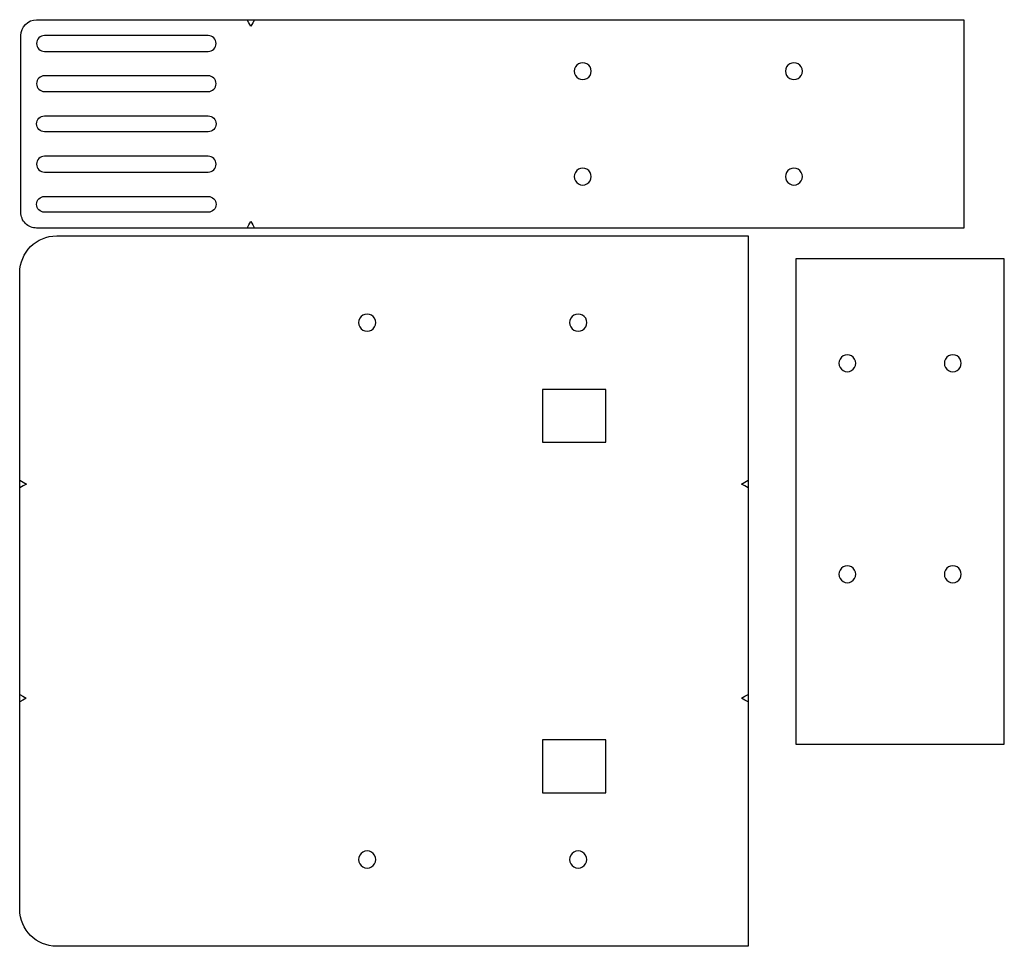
# Model space of a CAD drawing. Extents: x 39 to 568, y 285 to 783.
import ezdxf

# ---------------------------------------------------------------- set-up
doc = ezdxf.new("R2010")
doc.units = 0
doc.layers.add('Layer_1', color=7, linetype='CONTINUOUS')

msp = doc.modelspace()

# ---------------------------------------------------------------- linework, layer by layer
at = {"layer": 'Layer_1', "color": 7}
for points in [[(48.528278, 782.71372), (546.485207, 782.71372), (546.485207, 670.745209), (48.528278, 670.745209)], [(52.7519, 765.705842), (140.682607, 765.705842)], [(140.682607, 752.595933), (52.7519, 752.595933)], [(52.7519, 744.091383), (52.7519, 744.091683)], [(144.906232, 726.758133), (144.906232, 726.701133)], [(140.682607, 709.367583), (52.7519, 709.367583)], [(144.906232, 705.086658), (144.906232, 705.086958)], [(52.7519, 700.863033), (140.682607, 700.863033)], [(52.7519, 687.753408), (140.682607, 687.753108)], [(140.682607, 679.248859), (52.7519, 679.248859)], [(59.322363, 666.562745), (430.660956, 666.562745), (430.660956, 284.751032)], [(39.479846, 304.593552), (39.479846, 646.720228)]]:
    msp.add_lwpolyline(points, dxfattribs=at)
for points in [[(161.556347, 782.727446), (163.586124, 782.727446), (165.615909, 782.727446), (164.601017, 780.969611), (163.586124, 779.211768), (162.571239, 780.969611)], [(144.906232, 769.92946)], [(346.379675, 755.061783)], [(459.765498, 755.061783)], [(346.379675, 698.397183)], [(459.765498, 698.397183)], [(165.610502, 670.746732), (163.580724, 670.746732), (161.550947, 670.746732), (162.565839, 672.504582), (163.580724, 674.262432), (164.595617, 672.504582)], [(456.266736, 393.457803), (568.235209, 393.457803), (568.235209, 654.245202), (456.266736, 654.245202)], [(226.019978, 624.53912)], [(339.405832, 624.53912)], [(483.91871, 593.563333)], [(540.583234, 593.563333)], [(320.27601, 584.017258), (320.27601, 555.670806), (354.291757, 555.670806), (354.291757, 584.017258)], [(39.550352, 531.163361), (39.550352, 533.193139), (39.550352, 535.222917), (41.308202, 534.208028), (43.066052, 533.193139), (41.308202, 532.17825)], [(430.661331, 535.222523), (430.661331, 533.192745), (430.661331, 531.162967), (428.903481, 532.177856), (427.145631, 533.192745), (428.903481, 534.207634)], [(483.91871, 480.17751)], [(540.583234, 480.17751)], [(39.42984, 416.09725), (39.42984, 418.127028), (39.42984, 420.156807), (41.187689, 419.141917), (42.945539, 418.127028), (41.187689, 417.112139)], [(430.666078, 420.127127), (430.666078, 418.097349), (430.666078, 416.06757), (428.908228, 417.08246), (427.150378, 418.097349), (428.908228, 419.112238)], [(354.291757, 395.642971), (320.27601, 395.642971), (320.27601, 367.296519), (354.291757, 367.296519)], [(226.019978, 335.987252)], [(339.405832, 335.987252)]]:
    msp.add_lwpolyline(points, close=True, dxfattribs=at)
for points in [[(40.024341, 774.209785), (40.024342, 778.906379), (43.831684, 782.71372), (48.528278, 782.71372)], [(40.024341, 679.249159), (40.024341, 679.249159), (40.024341, 774.209785), (40.024341, 774.209785)], [(49.765345, 772.972718), (48.973262, 772.180633), (48.528275, 771.106336), (48.528278, 769.98616)], [(52.7519, 774.209792), (51.631724, 774.209792), (50.557428, 773.764803), (49.765345, 772.972718)], [(140.682607, 774.209792), (140.682607, 774.209792), (52.7519, 774.209792), (52.7519, 774.209792)], [(143.669162, 772.972722), (142.877078, 773.764806), (141.802782, 774.209793), (140.682607, 774.209792)], [(144.906232, 769.986167), (144.906233, 771.106343), (144.461245, 772.180639), (143.669162, 772.972722)], [(48.528278, 769.98616), (48.528278, 769.98616), (48.528278, 769.92946), (48.528278, 769.92946)], [(48.528278, 769.92946), (48.528281, 767.59682), (50.41926, 765.705842), (52.7519, 765.705842)], [(140.682607, 765.705842), (143.015248, 765.705841), (144.90623, 767.596818), (144.906232, 769.92946)], [(144.906232, 769.929467), (144.906232, 769.929467), (144.906232, 769.986167), (144.906232, 769.986167)], [(339.576524, 758.989583), (338.173256, 758.179406), (337.308807, 756.682137), (337.308807, 755.061783)], [(344.111958, 758.989583), (342.70869, 759.799761), (340.979792, 759.799761), (339.576524, 758.989583)], [(346.379675, 755.061783), (346.379675, 756.682137), (345.515226, 758.179406), (344.111958, 758.989583)], [(452.962347, 758.989584), (451.559079, 758.179407), (450.69463, 756.682137), (450.694631, 755.061783)], [(457.497781, 758.989584), (456.094513, 759.799761), (454.365616, 759.799761), (452.962347, 758.989584)], [(459.765498, 755.061783), (459.765498, 756.682137), (458.90105, 758.179407), (457.497781, 758.989584)], [(49.765241, 751.358755), (48.97315, 750.566607), (48.528198, 749.492234), (48.528278, 748.372008)], [(52.7519, 752.595933), (51.631674, 752.595933), (50.557333, 752.150904), (49.765241, 751.358755)], [(143.669162, 751.358862), (142.877078, 752.150946), (141.802782, 752.595933), (140.682607, 752.595933)], [(144.906232, 748.372308), (144.906233, 749.492483), (144.461245, 750.566779), (143.669162, 751.358862)], [(337.308807, 755.061783), (337.308807, 753.441428), (338.173256, 751.944159), (339.576524, 751.133982)], [(339.576524, 751.133982), (340.979792, 750.323805), (342.70869, 750.323805), (344.111958, 751.133982)], [(344.111958, 751.133982), (345.515226, 751.944159), (346.379675, 753.441428), (346.379675, 755.061783)], [(450.694631, 755.061783), (450.69463, 753.441428), (451.559079, 751.944159), (452.962347, 751.133981)], [(452.962347, 751.133981), (454.365616, 750.323804), (456.094513, 750.323804), (457.497781, 751.133981)], [(457.497781, 751.133981), (458.90105, 751.944159), (459.765498, 753.441428), (459.765498, 755.061783)], [(48.528278, 748.315008), (48.528277, 747.194833), (48.973265, 746.120537), (49.765347, 745.328454)], [(48.528278, 748.372008), (48.528278, 748.372008), (48.528278, 748.315008), (48.528278, 748.315008)], [(143.669162, 745.328753), (144.461245, 746.120836), (144.906233, 747.195132), (144.906232, 748.315308)], [(144.906232, 748.315308), (144.906232, 748.315308), (144.906232, 748.372308), (144.906232, 748.372308)], [(49.765347, 745.328454), (50.55743, 744.536371), (51.631725, 744.091383), (52.7519, 744.091383)], [(52.7519, 744.091683), (52.7519, 744.091683), (140.682607, 744.091683), (140.682607, 744.091683)], [(140.682607, 744.091683), (141.802782, 744.091682), (142.877078, 744.536669), (143.669162, 745.328753)], [(49.765347, 729.744687), (50.55743, 730.53677), (51.631725, 730.981758), (52.7519, 730.981758)], [(52.7519, 730.981758), (52.7519, 730.981758), (140.682607, 730.981758), (140.682607, 730.981758)], [(140.682607, 730.981758), (141.802782, 730.981759), (142.877078, 730.536771), (143.669162, 729.744688)], [(48.528278, 726.758133), (48.528277, 727.878308), (48.973265, 728.952603), (49.765347, 729.744687)], [(49.765347, 723.714579), (48.973265, 724.506663), (48.528277, 725.580958), (48.528278, 726.701133)], [(48.528278, 726.701133), (48.528278, 726.701133), (48.528278, 726.758133), (48.528278, 726.758133)], [(143.669162, 729.744688), (144.461245, 728.952604), (144.906233, 727.878308), (144.906232, 726.758133)], [(144.906232, 726.701133), (144.906233, 725.580958), (144.461245, 724.506662), (143.669162, 723.714578)], [(52.7519, 722.477508), (51.631725, 722.477508), (50.55743, 722.922496), (49.765347, 723.714579)], [(140.682607, 722.477508), (140.682607, 722.477508), (52.7519, 722.477508), (52.7519, 722.477508)], [(143.669162, 723.714578), (142.877078, 722.922495), (141.802782, 722.477507), (140.682607, 722.477508)], [(52.7519, 709.367583), (51.631674, 709.367583), (50.557333, 708.922554), (49.765241, 708.130406)], [(143.669162, 708.130513), (142.877078, 708.922596), (141.802782, 709.367584), (140.682607, 709.367583)], [(49.765241, 708.130406), (48.97315, 707.338258), (48.528198, 706.263885), (48.528278, 705.143658)], [(48.528278, 705.086658), (48.528277, 703.966484), (48.973265, 702.892188), (49.765347, 702.100105)], [(48.528278, 705.143658), (48.528278, 705.143658), (48.528278, 705.086658), (48.528278, 705.086658)], [(144.906232, 705.143958), (144.906233, 706.264133), (144.461245, 707.338429), (143.669162, 708.130513)], [(143.669162, 702.100103), (144.461245, 702.892187), (144.906233, 703.966483), (144.906232, 705.086658)], [(144.906232, 705.086958), (144.906232, 705.086958), (144.906232, 705.143958), (144.906232, 705.143958)], [(49.765347, 702.100105), (50.55743, 701.308021), (51.631725, 700.863033), (52.7519, 700.863033)], [(140.682607, 700.863033), (141.802782, 700.863032), (142.877078, 701.30802), (143.669162, 702.100103)], [(339.576524, 702.324984), (338.173256, 701.514807), (337.308807, 700.017538), (337.308807, 698.397183)], [(337.308807, 698.397183), (337.308807, 696.776829), (338.173256, 695.27956), (339.576524, 694.469382)], [(344.111958, 702.324984), (342.70869, 703.135161), (340.979792, 703.135161), (339.576524, 702.324984)], [(346.379675, 698.397183), (346.379675, 700.017538), (345.515226, 701.514807), (344.111958, 702.324984)], [(344.111958, 694.469382), (345.515226, 695.27956), (346.379675, 696.776829), (346.379675, 698.397183)], [(452.962347, 702.324985), (451.559079, 701.514807), (450.69463, 700.017538), (450.694631, 698.397183)], [(450.694631, 698.397183), (450.69463, 696.776829), (451.559079, 695.279559), (452.962347, 694.469382)], [(457.497781, 702.324985), (456.094513, 703.135162), (454.365616, 703.135162), (452.962347, 702.324985)], [(459.765498, 698.397183), (459.765498, 700.017538), (458.90105, 701.514807), (457.497781, 702.324985)], [(457.497781, 694.469382), (458.90105, 695.279559), (459.765498, 696.776829), (459.765498, 698.397183)], [(339.576524, 694.469382), (340.979792, 693.659205), (342.70869, 693.659205), (344.111958, 694.469382)], [(452.962347, 694.469382), (454.365616, 693.659205), (456.094513, 693.659205), (457.497781, 694.469382)], [(49.765347, 686.516337), (50.55743, 687.308421), (51.631725, 687.753408), (52.7519, 687.753408)], [(140.682607, 687.753108), (141.802782, 687.753109), (142.877078, 687.308122), (143.669162, 686.516038)], [(49.765241, 680.486036), (48.97315, 681.278184), (48.528198, 682.352557), (48.528278, 683.472783)], [(48.528278, 683.529783), (48.528277, 684.649958), (48.973265, 685.724254), (49.765347, 686.516337)], [(48.528278, 683.472783), (48.528278, 683.472783), (48.528278, 683.529783), (48.528278, 683.529783)], [(143.669162, 686.516038), (144.461245, 685.723955), (144.906233, 684.649659), (144.906232, 683.529483)], [(144.906232, 683.472483), (144.906233, 682.352308), (144.461245, 681.278012), (143.669162, 680.485929)], [(144.906232, 683.529483), (144.906232, 683.529483), (144.906232, 683.472483), (144.906232, 683.472483)], [(42.515082, 673.235959), (40.920284, 674.830759), (40.024338, 676.993772), (40.024341, 679.249159)], [(52.7519, 679.248859), (51.631674, 679.248859), (50.557333, 679.693888), (49.765241, 680.486036)], [(143.669162, 680.485929), (142.877078, 679.693845), (141.802782, 679.248858), (140.682607, 679.248859)], [(48.528278, 670.745209), (46.272892, 670.745209), (44.10988, 671.641158), (42.515082, 673.235959)], [(39.479846, 646.720228), (39.479847, 657.678947), (48.363644, 666.562744), (59.322363, 666.562745)], [(226.019978, 624.53912), (224.373317, 624.540606), (222.851103, 623.662976), (222.027343, 622.237172)], [(230.012614, 622.237172), (229.188854, 623.662976), (227.66664, 624.540606), (226.019978, 624.53912)], [(339.405832, 624.53912), (337.75917, 624.540606), (336.236956, 623.662976), (335.413196, 622.237172)], [(343.398468, 622.237172), (342.574708, 623.662976), (341.052494, 624.540606), (339.405832, 624.53912)], [(222.027343, 622.237172), (221.203583, 620.811369), (221.203583, 619.054277), (222.027343, 617.628474)], [(230.012614, 617.628474), (230.836374, 619.054277), (230.836374, 620.811369), (230.012614, 622.237172)], [(335.413196, 622.237172), (334.589437, 620.811369), (334.589437, 619.054277), (335.413196, 617.628474)], [(343.398468, 617.628474), (344.222227, 619.054277), (344.222227, 620.811369), (343.398468, 622.237172)], [(222.027343, 617.628474), (222.851103, 616.20267), (224.373317, 615.32504), (226.019978, 615.326525)], [(226.019978, 615.326525), (227.66664, 615.32504), (229.188854, 616.20267), (230.012614, 617.628474)], [(335.413196, 617.628474), (336.236956, 616.20267), (337.75917, 615.32504), (339.405832, 615.326525)], [(339.405832, 615.326525), (341.052494, 615.32504), (342.574708, 616.20267), (343.398468, 617.628474)], [(479.990909, 600.366484), (479.180732, 598.963216), (479.180732, 597.234318), (479.990909, 595.83105)], [(483.91871, 602.634201), (482.298356, 602.634201), (480.801087, 601.769752), (479.990909, 600.366484)], [(487.846511, 600.366484), (487.036334, 601.769752), (485.539065, 602.634201), (483.91871, 602.634201)], [(487.846511, 595.83105), (488.656688, 597.234318), (488.656688, 598.963216), (487.846511, 600.366484)], [(536.655434, 600.366484), (535.845256, 598.963216), (535.845256, 597.234318), (536.655434, 595.83105)], [(540.583234, 602.634201), (538.96288, 602.634201), (537.465611, 601.769752), (536.655434, 600.366484)], [(544.511035, 600.366484), (543.700858, 601.769752), (542.203589, 602.634201), (540.583234, 602.634201)], [(544.511035, 595.83105), (545.321212, 597.234318), (545.321212, 598.963216), (544.511035, 600.366484)], [(479.990909, 595.83105), (480.801087, 594.427782), (482.298356, 593.563333), (483.91871, 593.563333)], [(483.91871, 593.563333), (485.539065, 593.563333), (487.036334, 594.427782), (487.846511, 595.83105)], [(536.655434, 595.83105), (537.465611, 594.427782), (538.96288, 593.563333), (540.583234, 593.563333)], [(540.583234, 593.563333), (542.203589, 593.563333), (543.700858, 594.427782), (544.511035, 595.83105)], [(479.990909, 486.98066), (479.180732, 485.577392), (479.180732, 483.848495), (479.990909, 482.445227)], [(483.91871, 489.248377), (482.298356, 489.248377), (480.801087, 488.383928), (479.990909, 486.98066)], [(487.846511, 486.98066), (487.036334, 488.383928), (485.539065, 489.248377), (483.91871, 489.248377)], [(487.846511, 482.445227), (488.656688, 483.848495), (488.656688, 485.577392), (487.846511, 486.98066)], [(536.655434, 486.98066), (535.845256, 485.577392), (535.845256, 483.848495), (536.655434, 482.445227)], [(540.583234, 489.248377), (538.96288, 489.248377), (537.465611, 488.383928), (536.655434, 486.98066)], [(544.511035, 486.98066), (543.700858, 488.383928), (542.203589, 489.248377), (540.583234, 489.248377)], [(544.511035, 482.445227), (545.321212, 483.848495), (545.321212, 485.577392), (544.511035, 486.98066)], [(479.990909, 482.445227), (480.801087, 481.041958), (482.298356, 480.17751), (483.91871, 480.17751)], [(483.91871, 480.17751), (485.539065, 480.17751), (487.036334, 481.041958), (487.846511, 482.445227)], [(536.655434, 482.445227), (537.465611, 481.041958), (538.96288, 480.17751), (540.583234, 480.17751)], [(540.583234, 480.17751), (542.203589, 480.17751), (543.700858, 481.041958), (544.511035, 482.445227)], [(222.030806, 333.684103), (221.20797, 332.258909), (221.20797, 330.502997), (222.030806, 329.077803)], [(226.019978, 335.987252), (224.374306, 335.987252), (222.853642, 335.109297), (222.030806, 333.684103)], [(230.009151, 333.684103), (229.186315, 335.109297), (227.665651, 335.987252), (226.019978, 335.987252)], [(230.009151, 329.077803), (230.831987, 330.502997), (230.831987, 332.258909), (230.009151, 333.684103)], [(335.41666, 333.684103), (334.593824, 332.258909), (334.593824, 330.502997), (335.41666, 329.077803)], [(339.405832, 335.987252), (337.76016, 335.987252), (336.239496, 335.109297), (335.41666, 333.684103)], [(343.395004, 333.684103), (342.572168, 335.109297), (341.051504, 335.987252), (339.405832, 335.987252)], [(343.395004, 329.077803), (344.21784, 330.502997), (344.21784, 332.258909), (343.395004, 333.684103)], [(222.030806, 329.077803), (222.853642, 327.652609), (224.374306, 326.774654), (226.019978, 326.774654)], [(226.019978, 326.774654), (227.665651, 326.774654), (229.186315, 327.652609), (230.009151, 329.077803)], [(335.41666, 329.077803), (336.239496, 327.652609), (337.76016, 326.774654), (339.405832, 326.774654)], [(339.405832, 326.774654), (341.051504, 326.774654), (342.572168, 327.652609), (343.395004, 329.077803)], [(59.322363, 284.751032), (48.363643, 284.751033), (39.479846, 293.634832), (39.479846, 304.593552)], [(430.660956, 284.751032), (430.660956, 284.751032), (59.322363, 284.751032), (59.322363, 284.751032)]]:
    msp.add_open_spline(points, degree=3, dxfattribs=at)

doc.saveas('drawing.dxf')
